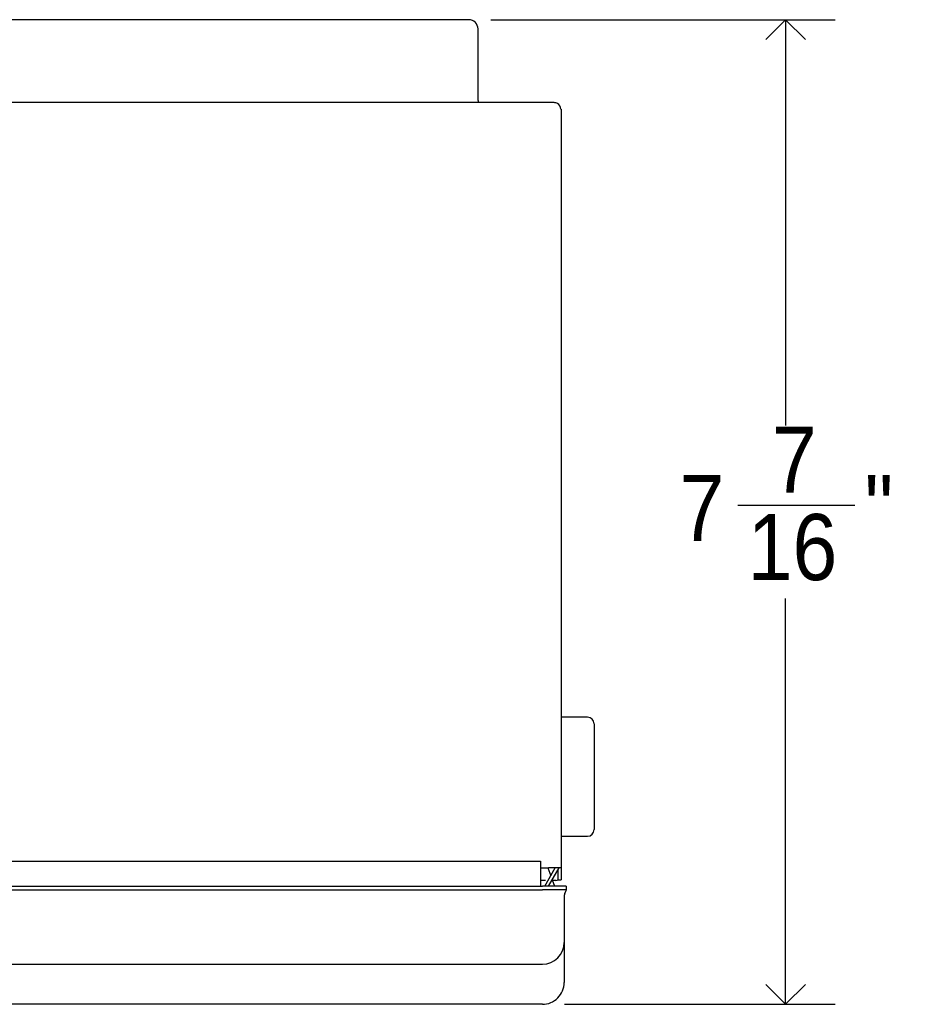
# Model space of a CAD drawing. Header units: inches. Extents: x -17.1 to 69.8, y -0.3 to 49.8.
# Tile 4 of 14: x 11.7 to 18.4, y 33.4 to 40.8. Entities that reach past the tile are written whole.
import ezdxf

# ---------------------------------------------------------------- set-up
doc = ezdxf.new("R2010")
doc.units = ezdxf.units.IN
doc.header["$MEASUREMENT"] = 0
doc.linetypes.add('SLD-Solid', pattern=[0])
doc.layers.add('DIMS', color=5, linetype='SLD-Solid')
doc.styles.add('SLDTEXTSTYLE0', font='GOTHIC.TTF', dxfattribs={"width": 0.913})
doc.dimstyles.new('SLDDIMSTYLE1', dxfattribs={"dimtxt": 0.5, "dimasz": 0.3, "dimexe": 0, "dimexo": 0.0625, "dimgap": 0.125, "dimtad": 0, "dimtih": 1, "dimtoh": 1, "dimdec": 6, "dimrnd": 1e-09, "dimzin": 12, "dimdsep": 46, "dimlunit": 5, "dimtxsty": 'SLDTEXTSTYLE0', "dimblk1": 'OPEN90', "dimblk2": 'OPEN90', "dimsah": 1, "dimcen": 0.09, "dimadec": 0, "dimazin": 3, "dimtfac": 1, "dimtofl": 0, "dimtmove": 0, "dimatfit": 3, "dimldrblk": 'OPEN90', "dimfxl": 1, "dimfrac": 2, "dimtolj": 1, "dimtzin": 12, "dimarcsym": 0})

# ---------------------------------------------------------------- blocks, each defined once
blk = doc.blocks.new('_Open90')
at = {"color": 0, "linetype": 'ByBlock', "lineweight": -2}
for p, q in [((-0.5, 0.5), (0, 0)), ((0, 0), (-1, 0)), ((0, 0), (-0.5, -0.5))]:
    blk.add_line(p, q, dxfattribs=at)
blk = doc.blocks.new('_D_3')
at = {"layer": 'DIMS'}
for p, q in [((15.2558, 40.8317), (17.8622, 40.8317)), ((17.4872, 40.8317), (17.4872, 37.7611)), ((17.1261, 37.1585), (18.0115, 37.1585)), ((17.4872, 33.3827), (17.4872, 36.4534)), ((15.8126, 33.3827), (17.8622, 33.3827))]:
    blk.add_line(p, q, dxfattribs=at)
at = {"layer": 'DIMS', "xscale": 0.3, "yscale": 0.3}
for p, rotation in [((17.4872, 40.8317, -3.8132), 89.99999999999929), ((17.4872, 33.3827, -3.8132), 269.9999999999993)]:
    blk.add_blockref('_Open90', p, dxfattribs=dict(at, rotation=rotation))
at = {"layer": 'DIMS', "char_height": 0.5, "attachment_point": 1, "style": 'SLDTEXTSTYLE0'}
for s, insert in [('7', (17.3841, 37.7532)), ('"', (18.0847, 37.3879)), ('7', (16.6834, 37.3879)), ('16', (17.1993, 37.092))]:
    blk.add_mtext(s, dxfattribs=dict(at, insert=insert))

msp = doc.modelspace()

# ---------------------------------------------------------------- linework, layer by layer
at = {"color": 7, "linetype": 'SLD-Solid', "lineweight": 25}
for p, q in [((15.0885331, 40.8317074), (5.9035331, 40.8317074)), ((15.0891061, 40.8317074), (15.0885331, 40.8317074)), ((15.1591061, 40.2195614), (15.1591061, 40.7617074)), ((15.6820331, 40.2045614), (5.3100331, 40.2045614)), ((15.6820331, 40.2045614), (15.6832462, 40.2045383)), ((15.7330331, 40.2045614), (15.6820331, 40.2045614)), ((15.7346115, 40.2045383), (15.7330331, 40.2045614)), ((15.7870331, 40.1545614), (15.7870331, 40.1505614)), ((15.7870331, 40.1505614), (15.7870331, 34.4145614)), ((15.9870331, 35.5545614), (15.7870331, 35.5545614)), ((16.0370331, 35.5045614), (16.0370331, 34.7045614)), ((15.7870331, 34.6545614), (15.9870331, 34.6545614)), ((5.3600331, 34.4645614), (15.6320331, 34.4645614)), ((15.6320331, 34.4648114), (15.6322831, 34.4648114)), ((15.6320331, 34.4645614), (15.6320331, 34.4648114)), ((15.6320331, 34.4645614), (15.6320331, 34.4170614)), ((15.6320331, 34.4170614), (15.6320331, 34.2768814)), ((15.6322831, 34.4648114), (15.6322831, 34.4145614)), ((15.6322831, 34.4145614), (15.6920331, 34.4145614)), ((15.664505, 34.2768814), (15.7439946, 34.4145614)), ((15.6872681, 34.4145614), (15.7092019, 34.3542987)), ((15.7870331, 34.4145614), (15.6920331, 34.4145614)), ((15.6933725, 34.2768814), (15.7728621, 34.4145614)), ((15.7870331, 34.4145614), (15.7870331, 34.3245614)), ((15.7620331, 34.3958049), (15.7620331, 34.3245614)), ((5.4759831, 34.2768814), (15.6459831, 34.2768814)), ((15.6707648, 34.3195614), (15.6320331, 34.3195614)), ((15.8259831, 34.2768814), (15.6459831, 34.2768814)), ((15.7203638, 34.3236317), (15.7373795, 34.2768814)), ((15.7470331, 34.3195614), (15.7218453, 34.3195614)), ((15.7620331, 34.3245614), (15.7870331, 34.3245614)), ((15.8259831, 34.2768814), (15.8259831, 34.2496973)), ((5.4759831, 34.2496973), (15.6459831, 34.2496973)), ((15.8259831, 34.2496973), (15.6459831, 34.2496973)), ((15.8109831, 34.1982767), (15.8109831, 33.8503888)), ((15.8259831, 34.2496973), (15.8174515, 34.2297903)), ((15.8109831, 33.8503888), (15.8109831, 33.5483779)), ((5.4759831, 33.6860167), (15.6459831, 33.6860167)), ((15.6459831, 33.3827477), (5.4759831, 33.3827477))]:
    msp.add_line(p, q, dxfattribs=at)
at = {"color": 7, "linetype": 'SLD-Solid', "lineweight": 25, "flags": 128}
msp.add_lwpolyline([(15.1591061, 40.2195614), (15.1598747, 40.2117578), (15.1620251, 40.2045614)], dxfattribs=at)
at = {"color": 7, "linetype": 'SLD-Solid', "lineweight": 25}
for centre, radius, start, end in [((15.0891061, 40.7617074), 0.07, 0, 90), ((15.7330331, 40.1505614), 0.054, 4.24802267, 59.03762739), ((15.9870331, 35.5045614), 0.05, 0, 90), ((15.9870331, 34.7045614), 0.05, 270, 360), ((15.7470331, 34.3595614), 0.04, 270, 298.95502437), ((15.8909831, 34.1982767), 0.08, 156.80140949, 180), ((15.6462964, 33.8507033), 0.164687, 269.89098666, 359.89057025)]:
    msp.add_arc(centre, radius, start, end, dxfattribs=at)
msp.add_ellipse((15.6459831, 33.5483779), major_axis=(0, -0.1656303), ratio=0.996194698, start_param=0, end_param=1.570796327, dxfattribs=at)
msp.add_open_spline([(15.7608147, 40.1968667), (15.756694, 40.198987), (15.7484524, 40.2032276), (15.7392252, 40.2041014), (15.7346115, 40.2045383)], degree=3, knots=[0, 0, 0, 0, 0.5000007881, 1, 1, 1, 1], dxfattribs=at)

# ---------------------------------------------------------------- dimensions: what is measured, and where the dimension line sits
at = {"layer": 'DIMS'}
dim = msp.add_linear_dim(base=(17.4871779, 40.8317074), p1=(15.6459831, 33.3827477), p2=(15.0891061, 40.8317074), angle=90, dimstyle='SLDDIMSTYLE1', dxfattribs=at)
dim.commit()
dim.dimension.update_dxf_attribs({"geometry": '_D_3', "text_midpoint": (17.4871779, 37.1072275)})

doc.saveas('drawing.dxf')
